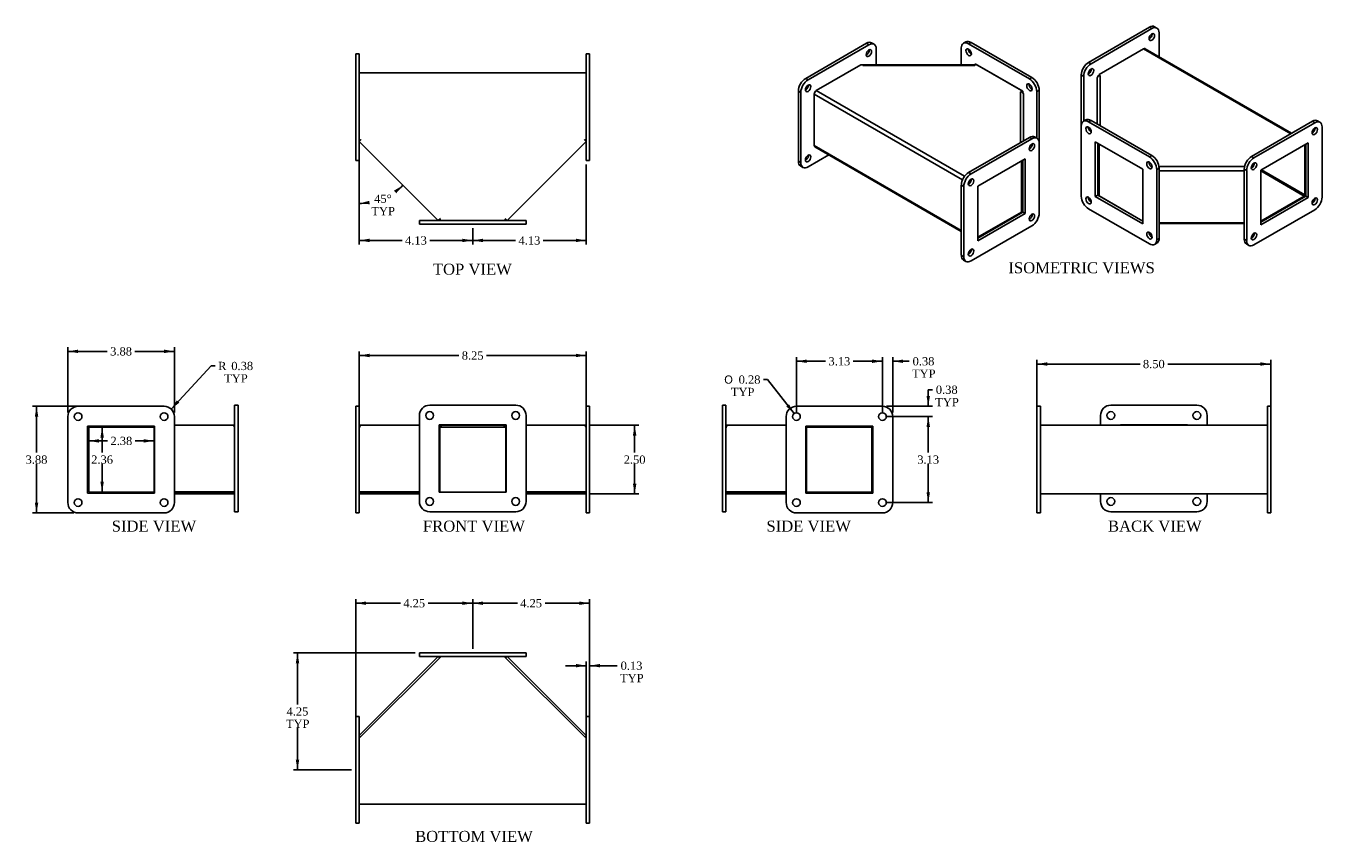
# Model space of a CAD drawing. Header units: inches. Extents: x 0.6 to 47.7, y 2 to 31.7.
import ezdxf
from ezdxf.enums import TextEntityAlignment as Align

# ---------------------------------------------------------------- set-up
doc = ezdxf.new("R2010")
doc.units = ezdxf.units.IN
doc.header["$MEASUREMENT"] = 0
for name, color, linetype in [('COM52957', 7, 'CONTINUOUS'), ('COM71024', 7, 'CONTINUOUS'), ('DEFAULT', 7, 'CONTINUOUS')]:
    doc.layers.add(name, color=color, linetype=linetype)
doc.styles.add('SEACAD_SOLID_EDGE_ANSI1_SY', font='txt')
doc.styles.add('SEACAD_TIMES_NEW_ROMAN', font='times.ttf')

# ---------------------------------------------------------------- blocks, each defined once
blk = doc.blocks.new('GDIMGGROUP')
at = {"layer": 'DEFAULT', "linetype": 'Continuous'}
for points in [[(22.761, 16.791), (22.698, 17.166), (22.636, 16.791)], [(22.761, 15.041), (22.636, 15.041), (22.698, 14.666)]]:
    blk.add_hatch(color=136, dxfattribs=at).paths.add_polyline_path(points)
at = {"layer": 'DEFAULT', "color": 136, "linetype": 'Continuous'}
for p, q in [((21.088, 17.166), (22.848, 17.166)), ((22.698, 17.166), (22.698, 16.171)), ((22.698, 15.766), (22.698, 14.666)), ((21.088, 14.666), (22.848, 14.666))]:
    blk.add_line(p, q, dxfattribs=at)
at = {"layer": 'DEFAULT', "color": 136, "linetype": 'Continuous', "style": 'SEACAD_TIMES_NEW_ROMAN'}
blk.add_text('2.50', height=0.3, dxfattribs=at).set_placement((22.3, 16.066), align=Align.TOP_LEFT)
blk = doc.blocks.new('GDIMGGROUP1')
at = {"layer": 'DEFAULT', "linetype": 'Continuous'}
for points in [[(3.408, 16.719), (3.346, 17.094), (3.283, 16.719)], [(3.408, 15.113), (3.283, 15.113), (3.346, 14.738)]]:
    blk.add_hatch(color=136, dxfattribs=at).paths.add_polyline_path(points)
at = {"layer": 'DEFAULT', "color": 136, "linetype": 'Continuous'}
for p, q in [((3.346, 17.094), (3.346, 16.171)), ((3.346, 15.766), (3.346, 14.738))]:
    blk.add_line(p, q, dxfattribs=at)
at = {"layer": 'DEFAULT', "color": 136, "linetype": 'Continuous', "style": 'SEACAD_TIMES_NEW_ROMAN'}
blk.add_text('2.36', height=0.3, dxfattribs=at).set_placement((2.948, 16.066), align=Align.TOP_LEFT)
blk = doc.blocks.new('GDIMGGROUP2')
at = {"layer": 'DEFAULT', "linetype": 'Continuous'}
for points in [[(3.232, 16.533), (3.232, 16.658), (2.857, 16.596)], [(4.859, 16.533), (5.234, 16.596), (4.859, 16.658)]]:
    blk.add_hatch(color=136, dxfattribs=at).paths.add_polyline_path(points)
at = {"layer": 'DEFAULT', "color": 136, "linetype": 'Continuous'}
for p, q in [((3.543, 16.596), (2.857, 16.596)), ((5.234, 16.596), (4.549, 16.596))]:
    blk.add_line(p, q, dxfattribs=at)
at = {"layer": 'DEFAULT', "color": 136, "linetype": 'Continuous', "style": 'SEACAD_TIMES_NEW_ROMAN'}
blk.add_text('2.38', height=0.3, dxfattribs=at).set_placement((3.648, 16.746), align=Align.TOP_LEFT)
blk = doc.blocks.new('GDIMGGROUP3')
at = {"layer": 'DEFAULT', "linetype": 'Continuous'}
for points in [[(13.063, 19.762), (12.688, 19.699), (13.063, 19.637)], [(20.563, 19.762), (20.563, 19.637), (20.938, 19.699)]]:
    blk.add_hatch(color=136, dxfattribs=at).paths.add_polyline_path(points)
at = {"layer": 'DEFAULT', "color": 136, "linetype": 'Continuous'}
for p, q in [((12.688, 17.629), (12.688, 19.849)), ((20.938, 17.629), (20.938, 19.849)), ((12.688, 19.699), (16.31, 19.699)), ((17.317, 19.699), (20.938, 19.699))]:
    blk.add_line(p, q, dxfattribs=at)
at = {"layer": 'DEFAULT', "color": 136, "linetype": 'Continuous', "style": 'SEACAD_TIMES_NEW_ROMAN'}
blk.add_text('8.25', height=0.3, dxfattribs=at).set_placement((16.415, 19.849), align=Align.TOP_LEFT)
blk = doc.blocks.new('GDIMGGROUP4')
at = {"layer": 'DEFAULT', "linetype": 'Continuous'}
for points in [[(14.033, 25.594), (14.279, 25.884), (13.952, 25.689)], [(13.057, 25.319), (12.688, 25.225), (13.067, 25.194)]]:
    blk.add_hatch(color=136, dxfattribs=at).paths.add_polyline_path(points)
at = {"layer": 'DEFAULT', "color": 136, "linetype": 'Continuous'}
blk.add_line((12.688, 26.636), (12.688, 25.075), dxfattribs=at)
for start, end in [(305.8551, 315), (270, 278.5985)]:
    blk.add_arc((12.688, 27.474), 2.249, start, end, dxfattribs=at)
at = {"layer": 'DEFAULT', "color": 136, "linetype": 'Continuous', "style": 'SEACAD_TIMES_NEW_ROMAN'}
for s, p in [('45°', (13.233, 25.546)), ('TYP', (13.13, 25.096))]:
    blk.add_text(s, height=0.3, dxfattribs=at).set_placement(p, align=Align.TOP_LEFT)
blk = doc.blocks.new('GDIMGGROUP5')
at = {"layer": 'DEFAULT', "linetype": 'Continuous'}
for points in [[(31.328, 19.552), (31.328, 19.427), (31.703, 19.49)], [(32.453, 19.552), (32.078, 19.49), (32.453, 19.427)]]:
    blk.add_hatch(color=136, dxfattribs=at).paths.add_polyline_path(points)
at = {"layer": 'DEFAULT', "color": 136, "linetype": 'Continuous'}
for p, q in [((31.703, 19.49), (30.953, 19.49)), ((31.703, 17.629), (31.703, 19.64)), ((32.078, 17.629), (32.078, 19.64)), ((32.522, 19.49), (32.078, 19.49)), ((32.522, 19.49), (32.672, 19.49))]:
    blk.add_line(p, q, dxfattribs=at)
at = {"layer": 'DEFAULT', "color": 136, "linetype": 'Continuous', "style": 'SEACAD_TIMES_NEW_ROMAN'}
for s, p in [('0.38', (32.799, 19.64)), ('TYP', (32.777, 19.19))]:
    blk.add_text(s, height=0.3, dxfattribs=at).set_placement(p, align=Align.TOP_LEFT)
blk = doc.blocks.new('GDIMGGROUP6')
at = {"layer": 'DEFAULT', "linetype": 'Continuous'}
for points in [[(28.953, 19.552), (28.578, 19.49), (28.953, 19.427)], [(31.328, 19.552), (31.328, 19.427), (31.703, 19.49)]]:
    blk.add_hatch(color=136, dxfattribs=at).paths.add_polyline_path(points)
at = {"layer": 'DEFAULT', "color": 136, "linetype": 'Continuous'}
for p, q in [((28.578, 17.629), (28.578, 19.64)), ((29.637, 19.49), (28.578, 19.49)), ((31.703, 19.49), (30.643, 19.49)), ((31.703, 17.629), (31.703, 19.64))]:
    blk.add_line(p, q, dxfattribs=at)
at = {"layer": 'DEFAULT', "color": 136, "linetype": 'Continuous', "style": 'SEACAD_TIMES_NEW_ROMAN'}
blk.add_text('3.13', height=0.3, dxfattribs=at).set_placement((29.742, 19.64), align=Align.TOP_LEFT)
blk = doc.blocks.new('GDIMGGROUP7')
at = {"layer": 'DEFAULT', "linetype": 'Continuous'}
for points in [[(33.431, 18.229), (33.306, 18.229), (33.368, 17.854)], [(33.431, 17.104), (33.368, 17.479), (33.306, 17.104)]]:
    blk.add_hatch(color=136, dxfattribs=at).paths.add_polyline_path(points)
at = {"layer": 'DEFAULT', "color": 136, "linetype": 'Continuous'}
for p, q in [((33.368, 18.455), (33.518, 18.455)), ((33.368, 18.455), (33.368, 17.854)), ((31.853, 17.854), (33.518, 17.854)), ((31.853, 17.479), (33.518, 17.479)), ((33.368, 17.479), (33.368, 16.729))]:
    blk.add_line(p, q, dxfattribs=at)
at = {"layer": 'DEFAULT', "color": 136, "linetype": 'Continuous', "style": 'SEACAD_TIMES_NEW_ROMAN'}
for s, p in [('0.38', (33.644, 18.605)), ('TYP', (33.623, 18.155))]:
    blk.add_text(s, height=0.3, dxfattribs=at).set_placement(p, align=Align.TOP_LEFT)
blk = doc.blocks.new('GDIMGGROUP8')
at = {"layer": 'DEFAULT', "linetype": 'Continuous'}
for points in [[(33.431, 17.104), (33.368, 17.479), (33.306, 17.104)], [(33.431, 14.729), (33.306, 14.729), (33.368, 14.354)]]:
    blk.add_hatch(color=136, dxfattribs=at).paths.add_polyline_path(points)
at = {"layer": 'DEFAULT', "color": 136, "linetype": 'Continuous'}
for p, q in [((31.853, 17.479), (33.518, 17.479)), ((33.368, 17.479), (33.368, 16.171)), ((33.368, 15.766), (33.368, 14.354)), ((31.853, 14.354), (33.518, 14.354))]:
    blk.add_line(p, q, dxfattribs=at)
at = {"layer": 'DEFAULT', "color": 136, "linetype": 'Continuous', "style": 'SEACAD_TIMES_NEW_ROMAN'}
blk.add_text('3.13', height=0.3, dxfattribs=at).set_placement((32.97, 16.066), align=Align.TOP_LEFT)
blk = doc.blocks.new('GDIMGGROUP9')
at = {"layer": 'DEFAULT', "linetype": 'Continuous'}
blk.add_hatch(color=136, dxfattribs=at).paths.add_polyline_path([(28.211, 17.847), (28.491, 17.589), (28.31, 17.924)])
at = {"layer": 'DEFAULT', "color": 136, "linetype": 'Continuous'}
for p, q in [((27.529, 18.824), (27.379, 18.824)), ((28.491, 17.589), (27.529, 18.824))]:
    blk.add_line(p, q, dxfattribs=at)
for s, style, p in [('O', 'SEACAD_SOLID_EDGE_ANSI1_SY', (25.955, 18.974)), ('0.28', 'SEACAD_TIMES_NEW_ROMAN', (26.477, 18.974)), ('TYP', 'SEACAD_TIMES_NEW_ROMAN', (26.195, 18.524))]:
    blk.add_text(s, height=0.3, dxfattribs=dict(at, style=style)).set_placement(p, align=Align.TOP_LEFT)
blk = doc.blocks.new('GDIMGGROUP10')
at = {"layer": 'DEFAULT', "linetype": 'Continuous'}
for points in [[(37.692, 19.451), (37.317, 19.389), (37.692, 19.326)], [(45.442, 19.451), (45.442, 19.326), (45.817, 19.389)]]:
    blk.add_hatch(color=136, dxfattribs=at).paths.add_polyline_path(points)
at = {"layer": 'DEFAULT', "color": 136, "linetype": 'Continuous'}
for p, q in [((37.317, 17.629), (37.317, 19.539)), ((37.317, 19.389), (41.064, 19.389)), ((42.07, 19.389), (45.817, 19.389)), ((45.817, 17.629), (45.817, 19.539))]:
    blk.add_line(p, q, dxfattribs=at)
at = {"layer": 'DEFAULT', "color": 136, "linetype": 'Continuous', "style": 'SEACAD_TIMES_NEW_ROMAN'}
blk.add_text('8.50', height=0.3, dxfattribs=at).set_placement((41.169, 19.539), align=Align.TOP_LEFT)
blk = doc.blocks.new('GDIMGGROUP11')
at = {"layer": 'DEFAULT', "linetype": 'Continuous'}
for points in [[(20.563, 8.49), (20.563, 8.365), (20.938, 8.427)], [(21.438, 8.49), (21.063, 8.427), (21.438, 8.365)]]:
    blk.add_hatch(color=136, dxfattribs=at).paths.add_polyline_path(points)
at = {"layer": 'DEFAULT', "color": 136, "linetype": 'Continuous'}
for p, q in [((20.938, 6.541), (20.938, 8.577)), ((21.063, 6.541), (21.063, 8.577)), ((20.188, 8.427), (20.938, 8.427)), ((21.063, 8.427), (21.912, 8.427)), ((21.912, 8.427), (22.062, 8.427))]:
    blk.add_line(p, q, dxfattribs=at)
at = {"layer": 'DEFAULT', "color": 136, "linetype": 'Continuous', "style": 'SEACAD_TIMES_NEW_ROMAN'}
for s, p in [('0.13', (22.188, 8.577)), ('TYP', (22.167, 8.127))]:
    blk.add_text(s, height=0.3, dxfattribs=at).set_placement(p, align=Align.TOP_LEFT)
blk = doc.blocks.new('GDIMGGROUP12')
at = {"layer": 'DEFAULT', "linetype": 'Continuous'}
for points in [[(0.9, 17.479), (1.025, 17.479), (0.962, 17.854)], [(0.9, 14.354), (0.962, 13.979), (1.025, 14.354)]]:
    blk.add_hatch(color=136, dxfattribs=at).paths.add_polyline_path(points)
at = {"layer": 'DEFAULT', "color": 136, "linetype": 'Continuous'}
for p, q in [((3.886, 17.854), (0.812, 17.854)), ((0.962, 17.854), (0.962, 16.171)), ((0.962, 15.766), (0.962, 13.979)), ((2.323, 13.979), (0.812, 13.979))]:
    blk.add_line(p, q, dxfattribs=at)
at = {"layer": 'DEFAULT', "color": 136, "linetype": 'Continuous', "style": 'SEACAD_TIMES_NEW_ROMAN'}
blk.add_text('3.88', height=0.3, dxfattribs=at).set_placement((0.564, 16.066), align=Align.TOP_LEFT)
blk = doc.blocks.new('GDIMGGROUP13')
at = {"layer": 'DEFAULT', "linetype": 'Continuous'}
for points in [[(2.473, 19.912), (2.098, 19.849), (2.473, 19.787)], [(5.598, 19.912), (5.598, 19.787), (5.973, 19.849)]]:
    blk.add_hatch(color=136, dxfattribs=at).paths.add_polyline_path(points)
at = {"layer": 'DEFAULT', "color": 136, "linetype": 'Continuous'}
for p, q in [((2.098, 17.629), (2.098, 19.999)), ((2.098, 19.849), (3.533, 19.849)), ((4.539, 19.849), (5.973, 19.849)), ((5.973, 17.629), (5.973, 19.999))]:
    blk.add_line(p, q, dxfattribs=at)
at = {"layer": 'DEFAULT', "color": 136, "linetype": 'Continuous', "style": 'SEACAD_TIMES_NEW_ROMAN'}
blk.add_text('3.88', height=0.3, dxfattribs=at).set_placement((3.638, 19.999), align=Align.TOP_LEFT)
blk = doc.blocks.new('GDIMGGROUP14')
at = {"layer": 'DEFAULT', "linetype": 'Continuous'}
for points in [[(12.938, 10.76), (12.563, 10.697), (12.938, 10.635)], [(16.438, 10.76), (16.438, 10.635), (16.813, 10.697)]]:
    blk.add_hatch(color=136, dxfattribs=at).paths.add_polyline_path(points)
at = {"layer": 'DEFAULT', "color": 136, "linetype": 'Continuous'}
for p, q in [((12.563, 6.354), (12.563, 10.847)), ((16.813, 9.041), (16.813, 10.847)), ((12.563, 10.697), (14.185, 10.697)), ((15.192, 10.697), (16.813, 10.697))]:
    blk.add_line(p, q, dxfattribs=at)
at = {"layer": 'DEFAULT', "color": 136, "linetype": 'Continuous', "style": 'SEACAD_TIMES_NEW_ROMAN'}
blk.add_text('4.25', height=0.3, dxfattribs=at).set_placement((14.29, 10.847), align=Align.TOP_LEFT)
blk = doc.blocks.new('GDIMGGROUP15')
at = {"layer": 'DEFAULT', "linetype": 'Continuous'}
for points in [[(17.188, 10.76), (16.813, 10.697), (17.188, 10.635)], [(20.688, 10.76), (20.688, 10.635), (21.063, 10.697)]]:
    blk.add_hatch(color=136, dxfattribs=at).paths.add_polyline_path(points)
at = {"layer": 'DEFAULT', "color": 136, "linetype": 'Continuous'}
for p, q in [((16.813, 9.041), (16.813, 10.847)), ((21.063, 6.729), (21.063, 10.847)), ((16.813, 10.697), (18.435, 10.697)), ((19.442, 10.697), (21.063, 10.697))]:
    blk.add_line(p, q, dxfattribs=at)
at = {"layer": 'DEFAULT', "color": 136, "linetype": 'Continuous', "style": 'SEACAD_TIMES_NEW_ROMAN'}
blk.add_text('4.25', height=0.3, dxfattribs=at).set_placement((18.54, 10.847), align=Align.TOP_LEFT)
blk = doc.blocks.new('GDIMGGROUP16')
at = {"layer": 'DEFAULT', "linetype": 'Continuous'}
for points in [[(10.383, 8.516), (10.508, 8.516), (10.446, 8.891)], [(10.383, 5.016), (10.446, 4.641), (10.508, 5.016)]]:
    blk.add_hatch(color=136, dxfattribs=at).paths.add_polyline_path(points)
at = {"layer": 'DEFAULT', "color": 136, "linetype": 'Continuous'}
for p, q in [((14.726, 8.891), (10.296, 8.891)), ((10.446, 8.891), (10.446, 7.021)), ((10.446, 6.166), (10.446, 4.641)), ((12.413, 4.641), (10.296, 4.641))]:
    blk.add_line(p, q, dxfattribs=at)
at = {"layer": 'DEFAULT', "color": 136, "linetype": 'Continuous', "style": 'SEACAD_TIMES_NEW_ROMAN'}
for s, p in [('4.25', (10.048, 6.916)), ('TYP', (10.026, 6.466))]:
    blk.add_text(s, height=0.3, dxfattribs=at).set_placement(p, align=Align.TOP_LEFT)
blk = doc.blocks.new('GDIMGGROUP17')
at = {"layer": 'DEFAULT', "linetype": 'Continuous'}
for points in [[(13.063, 23.818), (13.063, 23.943), (12.688, 23.881)], [(16.438, 23.818), (16.813, 23.881), (16.438, 23.943)]]:
    blk.add_hatch(color=136, dxfattribs=at).paths.add_polyline_path(points)
at = {"layer": 'DEFAULT', "color": 136, "linetype": 'Continuous'}
for p, q in [((12.688, 27.011), (12.688, 23.731)), ((16.813, 24.324), (16.813, 23.731)), ((12.688, 23.881), (14.248, 23.881)), ((15.254, 23.881), (16.813, 23.881))]:
    blk.add_line(p, q, dxfattribs=at)
at = {"layer": 'DEFAULT', "color": 136, "linetype": 'Continuous', "style": 'SEACAD_TIMES_NEW_ROMAN'}
blk.add_text('4.13', height=0.3, dxfattribs=at).set_placement((14.353, 24.031), align=Align.TOP_LEFT)
blk = doc.blocks.new('GDIMGGROUP18')
at = {"layer": 'DEFAULT', "linetype": 'Continuous'}
for points in [[(17.188, 23.818), (17.188, 23.943), (16.813, 23.881)], [(20.563, 23.818), (20.938, 23.881), (20.563, 23.943)]]:
    blk.add_hatch(color=136, dxfattribs=at).paths.add_polyline_path(points)
at = {"layer": 'DEFAULT', "color": 136, "linetype": 'Continuous'}
for p, q in [((20.938, 26.636), (20.938, 23.731)), ((16.813, 24.324), (16.813, 23.731)), ((16.813, 23.881), (18.373, 23.881)), ((19.379, 23.881), (20.938, 23.881))]:
    blk.add_line(p, q, dxfattribs=at)
at = {"layer": 'DEFAULT', "color": 136, "linetype": 'Continuous', "style": 'SEACAD_TIMES_NEW_ROMAN'}
blk.add_text('4.13', height=0.3, dxfattribs=at).set_placement((18.478, 24.031), align=Align.TOP_LEFT)
blk = doc.blocks.new('GDIMGGROUP19')
at = {"layer": 'DEFAULT', "linetype": 'Continuous'}
blk.add_hatch(color=136, dxfattribs=at).paths.add_polyline_path([(6.063, 18.071), (5.854, 17.754), (6.154, 17.986)])
at = {"layer": 'DEFAULT', "color": 136, "linetype": 'Continuous'}
for p, q in [((5.854, 17.754), (7.307, 19.319)), ((7.307, 19.319), (7.457, 19.319))]:
    blk.add_line(p, q, dxfattribs=at)
at = {"layer": 'DEFAULT', "color": 136, "linetype": 'Continuous', "style": 'SEACAD_TIMES_NEW_ROMAN'}
for s, p in [('R', (7.562, 19.469)), ('0.38', (8.04, 19.469)), ('TYP', (7.78, 19.019))]:
    blk.add_text(s, height=0.3, dxfattribs=at).set_placement(p, align=Align.TOP_LEFT)

msp = doc.modelspace()

# ---------------------------------------------------------------- linework, layer by layer
at = {"layer": 'COM52957', "color": 7, "linetype": 'Continuous'}
for p, q in [((39.577, 29.909), (41.196, 30.844)), ((46.543, 27.757), (41.196, 30.844)), ((46.575, 27.775), (41.25, 30.849)), ((30.918, 30.263), (29.299, 29.328)), ((30.99, 30.263), (30.918, 30.263)), ((30.99, 30.242), (30.99, 30.263)), ((30.99, 30.262), (30.99, 30.242)), ((35.056, 30.262), (30.99, 30.262)), ((30.99, 30.242), (30.99, 30.242)), ((35.056, 30.242), (30.99, 30.242)), ((35.128, 30.263), (35.056, 30.263)), ((35.056, 30.242), (35.056, 30.263)), ((35.056, 30.242), (35.056, 30.262)), ((35.056, 30.242), (35.056, 30.242)), ((35.128, 30.263), (36.752, 29.325)), ((20.938, 29.974), (12.688, 29.974)), ((39.505, 28.114), (39.505, 29.779)), ((39.577, 29.909), (39.577, 29.868)), ((39.577, 29.862), (39.577, 29.868)), ((39.613, 29.868), (39.577, 29.868)), ((39.613, 29.867), (39.613, 29.868)), ((39.613, 29.867), (39.613, 28.052)), ((29.299, 29.328), (34.69, 26.215)), ((36.716, 29.284), (36.716, 29.284)), ((36.716, 29.284), (36.752, 29.284)), ((36.716, 27.436), (36.716, 29.284)), ((36.752, 29.284), (36.752, 29.325)), ((36.752, 29.279), (36.752, 29.284)), ((29.223, 29.196), (29.223, 27.331)), ((29.223, 29.196), (34.614, 26.083)), ((36.824, 29.196), (36.824, 27.498)), ((12.688, 27.576), (12.739, 27.525)), ((12.688, 27.474), (12.765, 27.551)), ((15.563, 24.599), (12.688, 27.474)), ((12.765, 27.551), (12.739, 27.525)), ((12.765, 27.551), (12.765, 27.551)), ((20.938, 27.474), (18.063, 24.599)), ((20.862, 27.551), (20.862, 27.551)), ((20.862, 27.551), (20.888, 27.525)), ((20.862, 27.551), (20.938, 27.474)), ((20.888, 27.525), (20.938, 27.576)), ((29.223, 27.331), (34.57, 24.243)), ((39.577, 25.538), (39.577, 27.384)), ((47.055, 27.363), (47.055, 25.538)), ((29.245, 27.281), (34.57, 24.207)), ((36.752, 26.767), (36.752, 24.955)), ((41.47, 26.562), (41.504, 26.562)), ((41.755, 26.562), (44.862, 26.562)), ((44.852, 26.411), (41.759, 26.411)), ((45.112, 26.562), (45.171, 26.562)), ((47.03, 25.494), (45.449, 26.406)), ((47.055, 25.538), (45.474, 26.45)), ((34.827, 25.96), (34.856, 25.943)), ((34.903, 26.092), (34.933, 26.075)), ((39.527, 25.538), (39.577, 25.538)), ((39.577, 25.496), (39.577, 25.538)), ((41.162, 24.581), (39.577, 25.496)), ((47.03, 25.494), (45.449, 24.581)), ((15.64, 24.676), (15.563, 24.599)), ((15.64, 24.676), (15.614, 24.65)), ((15.614, 24.65), (15.665, 24.599)), ((15.64, 24.676), (15.64, 24.676)), ((17.962, 24.599), (18.012, 24.65)), ((17.987, 24.676), (18.012, 24.65)), ((17.987, 24.676), (17.987, 24.676)), ((18.063, 24.599), (17.987, 24.676)), ((35.167, 23.997), (36.752, 24.912)), ((36.752, 24.955), (36.752, 24.912)), ((36.802, 24.955), (36.752, 24.955)), ((36.752, 24.88), (36.752, 24.912)), ((41.759, 24.518), (44.852, 24.518)), ((44.852, 24.5), (41.759, 24.5)), ((2.857, 17.058), (2.857, 14.774)), ((5.184, 17.094), (2.893, 17.094)), ((5.184, 17.094), (5.184, 17.135)), ((5.184, 17.094), (5.234, 17.094)), ((5.234, 17.094), (5.234, 17.135)), ((5.234, 17.058), (5.234, 14.739)), ((5.973, 17.166), (8.084, 17.166)), ((8.084, 17.166), (8.084, 17.166)), ((8.084, 17.166), (8.11, 17.166)), ((8.11, 17.166), (8.16, 17.166)), ((8.11, 17.159), (8.11, 17.166)), ((8.156, 17.094), (8.16, 17.094)), ((12.688, 17.166), (12.739, 17.166)), ((12.688, 17.094), (12.693, 17.094)), ((12.739, 17.159), (12.739, 17.166)), ((12.765, 17.166), (12.739, 17.166)), ((12.765, 17.166), (12.765, 17.166)), ((12.765, 17.166), (14.876, 17.166)), ((15.595, 17.166), (15.614, 17.166)), ((15.614, 17.166), (15.665, 17.166)), ((15.614, 17.094), (15.614, 17.166)), ((15.614, 17.094), (15.665, 17.094)), ((15.614, 14.739), (15.614, 17.058)), ((15.665, 17.094), (15.665, 17.166)), ((17.962, 17.166), (15.665, 17.166)), ((17.962, 17.094), (15.665, 17.094)), ((17.962, 17.094), (17.962, 17.166)), ((17.962, 17.166), (18.012, 17.166)), ((17.962, 17.094), (18.012, 17.094)), ((18.012, 17.094), (18.012, 17.166)), ((18.012, 17.166), (18.032, 17.166)), ((18.013, 17.058), (18.013, 14.739)), ((18.751, 17.166), (20.862, 17.166)), ((20.862, 17.166), (20.862, 17.166)), ((20.862, 17.166), (20.888, 17.166)), ((20.888, 17.166), (20.938, 17.166)), ((20.888, 17.159), (20.888, 17.166)), ((20.934, 17.094), (20.938, 17.094)), ((26.016, 17.166), (26.067, 17.166)), ((26.016, 17.094), (26.02, 17.094)), ((26.067, 17.159), (26.067, 17.166)), ((26.092, 17.166), (26.067, 17.166)), ((26.092, 17.166), (26.092, 17.166)), ((26.092, 17.166), (28.203, 17.166)), ((28.942, 17.094), (28.942, 17.135)), ((28.942, 17.094), (28.992, 17.094)), ((28.942, 14.739), (28.942, 17.058)), ((28.992, 17.135), (28.992, 17.094)), ((28.992, 17.094), (31.283, 17.094)), ((31.319, 17.058), (31.319, 14.774)), ((37.442, 17.166), (45.692, 17.166)), ((2.893, 14.738), (5.184, 14.738)), ((5.254, 14.738), (5.184, 14.738)), ((5.184, 14.698), (5.184, 14.738)), ((5.254, 14.739), (5.234, 14.739)), ((5.973, 14.739), (8.16, 14.739)), ((8.16, 14.738), (5.973, 14.738)), ((8.16, 14.666), (5.973, 14.666)), ((12.688, 14.739), (14.876, 14.739)), ((14.876, 14.738), (12.688, 14.738)), ((14.876, 14.666), (12.688, 14.666)), ((15.595, 14.739), (15.614, 14.739)), ((18.032, 14.739), (18.013, 14.739)), ((18.751, 14.739), (20.938, 14.739)), ((20.938, 14.738), (18.751, 14.738)), ((20.938, 14.666), (18.751, 14.666)), ((26.016, 14.739), (28.203, 14.739)), ((28.203, 14.738), (26.016, 14.738)), ((28.203, 14.666), (26.016, 14.666)), ((28.922, 14.739), (28.942, 14.739)), ((28.992, 14.738), (28.922, 14.738)), ((31.283, 14.738), (28.992, 14.738)), ((28.992, 14.738), (28.992, 14.698)), ((37.442, 14.666), (45.692, 14.666)), ((15.665, 8.766), (12.688, 5.789)), ((12.688, 5.891), (15.563, 8.766)), ((15.563, 8.766), (15.614, 8.715)), ((20.938, 5.789), (17.962, 8.766)), ((18.063, 8.766), (18.013, 8.715)), ((18.063, 8.766), (20.938, 5.891)), ((12.688, 5.891), (12.739, 5.84)), ((20.938, 5.891), (20.888, 5.84)), ((20.938, 3.391), (12.688, 3.391))]:
    msp.add_line(p, q, dxfattribs=at)
for centre, start, end in [((2.893, 17.058), 90, 180), ((31.283, 17.058), 0, 90), ((2.893, 14.774), 180, 270), ((31.283, 14.774), 270, 0)]:
    msp.add_arc(centre, 0.036, start, end, dxfattribs=at)
for centre, major_axis, ratio, start_param, end_param in [((41.196, 30.756), (-0.054, -0.0935), 0.57735, 3.141593, 3.926991), ((39.613, 29.779), (-0.108, 0), 0.816497, 4.712389, 6.283185), ((29.299, 29.24), (0.054, 0.0935), 0.57735, 0.785398, 2.356194), ((36.716, 29.196), (-0.108, 0), 0.816497, 3.141593, 4.712389), ((29.299, 27.375), (0.054, 0.0935), 0.57735, 2.356194, 3.141593), ((47.03, 25.523), (0.018, 0.0312), 0.57735, 3.926991, 5.497787), ((5.209, 17.058), (0, -0.036), 0.707107, 1.570796, 3.141593), ((8.084, 17.058), (0, 0.108), 0.707107, 4.712389, 6.283185), ((12.765, 17.058), (0, -0.108), 0.707107, 3.141593, 4.712389), ((15.64, 17.058), (0, 0.108), 0.707107, 0.339064, 0.627992), ((15.64, 17.058), (0, 0.036), 0.707107, 0, 1.570796), ((17.987, 17.058), (0, -0.036), 0.707107, 1.570796, 3.141593), ((17.987, 17.058), (0, -0.108), 0.707107, 2.513601, 2.802529), ((20.862, 17.058), (0, 0.108), 0.707107, 4.712389, 6.283185), ((26.092, 17.058), (0, -0.108), 0.707107, 3.141593, 4.712389), ((28.967, 17.058), (0, 0.036), 0.707107, 0, 1.570796)]:
    msp.add_ellipse(centre, major_axis=major_axis, ratio=ratio, start_param=start_param, end_param=end_param, dxfattribs=at)
at = {"layer": 'COM71024', "color": 7, "linetype": 'Continuous'}
for p, q in [((41.405, 31.628), (39.195, 30.352)), ((41.493, 31.577), (39.283, 30.301)), ((41.493, 31.577), (41.405, 31.628)), ((41.681, 31.596), (41.592, 31.647)), ((34.736, 31.096), (34.648, 31.045)), ((41.758, 30.556), (41.758, 31.424)), ((12.563, 30.661), (12.688, 30.661)), ((12.563, 30.286), (12.563, 30.661)), ((12.688, 30.661), (12.688, 30.286)), ((20.938, 30.661), (21.063, 30.661)), ((20.938, 30.286), (20.938, 30.661)), ((21.063, 30.661), (21.063, 30.286)), ((31.123, 31.045), (28.914, 29.769)), ((31.212, 30.994), (29.002, 29.718)), ((31.212, 30.994), (31.123, 31.045)), ((31.399, 31.012), (31.311, 31.063)), ((31.477, 30.262), (31.477, 30.841)), ((34.57, 30.873), (34.57, 30.262)), ((34.924, 31.077), (34.835, 31.026)), ((37.045, 29.751), (34.835, 31.026)), ((37.133, 29.802), (34.924, 31.077)), ((41.25, 30.85), (41.25, 30.85)), ((41.25, 30.85), (41.25, 30.85)), ((12.563, 30.286), (12.563, 27.161)), ((12.688, 30.286), (12.688, 27.161)), ((20.938, 27.161), (20.938, 30.286)), ((21.063, 27.161), (21.063, 30.286)), ((30.968, 30.266), (30.962, 30.263)), ((30.968, 30.263), (30.968, 30.266)), ((36.802, 29.304), (35.079, 30.299)), ((35.079, 30.299), (35.079, 30.263)), ((35.167, 30.248), (35.167, 30.24)), ((39.195, 30.352), (39.283, 30.301)), ((28.914, 29.769), (29.002, 29.718)), ((37.045, 29.751), (37.133, 29.802)), ((38.93, 29.893), (38.93, 27.342)), ((39.018, 29.842), (38.93, 29.893)), ((39.018, 29.842), (39.018, 28.216)), ((39.577, 29.884), (39.527, 29.855)), ((39.527, 29.855), (39.527, 29.833)), ((28.648, 29.31), (28.648, 26.758)), ((28.737, 29.259), (28.648, 29.31)), ((28.737, 29.259), (28.737, 26.707)), ((29.245, 29.272), (29.245, 29.271)), ((29.245, 29.271), (29.245, 29.271)), ((36.802, 29.249), (36.802, 29.304)), ((37.399, 29.342), (37.31, 29.291)), ((37.31, 27.6), (37.31, 29.291)), ((37.399, 27.437), (37.399, 29.342)), ((38.93, 25.486), (38.93, 28.038)), ((39.096, 28.261), (39.008, 28.21)), ((39.284, 28.242), (39.195, 28.191)), ((39.195, 28.191), (41.405, 26.915)), ((39.284, 28.242), (41.494, 26.966)), ((45.117, 26.933), (47.327, 28.209)), ((45.205, 26.882), (47.415, 28.158)), ((47.415, 28.158), (47.327, 28.209)), ((47.603, 28.177), (47.514, 28.228)), ((47.68, 28.005), (47.68, 25.454)), ((34.836, 26.35), (37.045, 27.626)), ((34.924, 26.299), (37.134, 27.575)), ((37.134, 27.575), (37.045, 27.626)), ((37.321, 27.593), (37.233, 27.644)), ((37.399, 27.422), (37.399, 24.87)), ((38.93, 27.342), (38.93, 27.341)), ((39.439, 25.474), (39.439, 27.464)), ((39.439, 27.464), (41.162, 26.469)), ((39.527, 25.525), (39.527, 27.412)), ((45.449, 26.436), (47.172, 27.431)), ((47.084, 27.38), (47.084, 25.492)), ((47.172, 27.431), (47.172, 25.441)), ((12.563, 26.786), (12.563, 27.161)), ((12.688, 27.161), (12.688, 26.786)), ((20.938, 26.786), (20.938, 27.161)), ((21.063, 27.161), (21.063, 26.786)), ((29.002, 26.554), (29.753, 26.988)), ((41.405, 26.915), (41.494, 26.966)), ((45.117, 26.933), (45.205, 26.882)), ((12.688, 26.786), (12.563, 26.786)), ((21.063, 26.786), (20.938, 26.786)), ((28.648, 26.758), (28.737, 26.707)), ((28.726, 26.587), (28.815, 26.536)), ((35.167, 25.852), (36.89, 26.847)), ((36.802, 26.796), (36.802, 24.908)), ((36.89, 26.847), (36.89, 24.857)), ((41.162, 26.469), (41.162, 24.479)), ((41.759, 26.507), (41.67, 26.456)), ((41.67, 26.456), (41.67, 23.904)), ((41.759, 26.507), (41.759, 23.955)), ((44.852, 23.923), (44.852, 26.474)), ((44.94, 26.423), (44.852, 26.474)), ((44.94, 23.872), (44.94, 26.423)), ((45.449, 24.446), (45.449, 26.436)), ((34.836, 26.35), (34.924, 26.299)), ((34.57, 23.339), (34.57, 25.891)), ((34.659, 25.84), (34.57, 25.891)), ((34.659, 23.288), (34.659, 25.84)), ((35.167, 23.863), (35.167, 25.852)), ((39.439, 25.474), (39.527, 25.525)), ((41.162, 24.479), (39.439, 25.474)), ((41.162, 24.581), (39.527, 25.525)), ((47.084, 25.492), (45.449, 24.548)), ((47.172, 25.441), (45.449, 24.446)), ((47.172, 25.441), (47.084, 25.492)), ((41.405, 23.751), (39.195, 25.027)), ((47.415, 24.994), (45.205, 23.718)), ((14.876, 24.599), (15.251, 24.599)), ((14.876, 24.474), (14.876, 24.599)), ((15.251, 24.599), (18.376, 24.599)), ((18.376, 24.599), (18.751, 24.599)), ((18.751, 24.599), (18.751, 24.474)), ((36.802, 24.908), (35.167, 23.965)), ((36.89, 24.857), (35.167, 23.863)), ((36.89, 24.857), (36.802, 24.908)), ((15.251, 24.474), (14.876, 24.474)), ((15.251, 24.474), (18.376, 24.474)), ((18.751, 24.474), (18.376, 24.474)), ((37.134, 24.411), (34.924, 23.135)), ((41.593, 23.733), (41.681, 23.784)), ((41.67, 23.904), (41.759, 23.955)), ((44.852, 23.923), (44.94, 23.872)), ((44.93, 23.751), (45.018, 23.7)), ((34.57, 23.339), (34.659, 23.288)), ((34.648, 23.168), (34.737, 23.116)), ((2.098, 14.354), (2.098, 17.479)), ((2.473, 17.854), (5.598, 17.854)), ((5.973, 17.479), (5.973, 14.354)), ((8.16, 17.519), (8.16, 17.894)), ((8.16, 17.894), (8.285, 17.894)), ((8.16, 14.394), (8.16, 17.519)), ((8.285, 17.894), (8.285, 17.519)), ((8.285, 14.394), (8.285, 17.519)), ((12.563, 17.854), (12.688, 17.854)), ((12.563, 17.479), (12.563, 17.854)), ((12.563, 17.479), (12.563, 14.354)), ((12.688, 17.854), (12.688, 17.479)), ((12.688, 17.479), (12.688, 14.354)), ((14.876, 14.394), (14.876, 17.519)), ((15.251, 17.894), (18.376, 17.894)), ((18.751, 17.519), (18.751, 14.394)), ((20.938, 17.479), (20.938, 17.854)), ((20.938, 17.854), (21.063, 17.854)), ((20.938, 14.354), (20.938, 17.479)), ((21.063, 17.854), (21.063, 17.479)), ((21.063, 14.354), (21.063, 17.479)), ((25.891, 17.519), (25.891, 17.894)), ((25.891, 17.894), (26.016, 17.894)), ((25.891, 17.519), (25.891, 14.394)), ((26.016, 17.894), (26.016, 17.519)), ((26.016, 17.519), (26.016, 14.394)), ((28.203, 14.354), (28.203, 17.479)), ((28.578, 17.854), (31.703, 17.854)), ((32.078, 17.479), (32.078, 14.354)), ((37.317, 17.479), (37.317, 17.854)), ((37.317, 17.854), (37.442, 17.854)), ((37.317, 17.479), (37.317, 14.354)), ((37.442, 17.854), (37.442, 17.479)), ((37.442, 17.479), (37.442, 14.354)), ((39.63, 17.519), (39.63, 17.166)), ((43.13, 17.894), (40.005, 17.894)), ((43.505, 17.166), (43.505, 17.519)), ((45.692, 17.479), (45.692, 17.854)), ((45.692, 17.854), (45.817, 17.854)), ((45.692, 14.354), (45.692, 17.479)), ((45.817, 17.854), (45.817, 17.479)), ((45.817, 14.354), (45.817, 17.479)), ((2.817, 14.698), (2.817, 17.135)), ((2.817, 17.135), (5.254, 17.135)), ((5.254, 17.135), (5.254, 14.698)), ((15.595, 14.738), (15.595, 17.175)), ((15.595, 17.175), (18.032, 17.175)), ((18.032, 17.175), (18.032, 14.738)), ((28.922, 14.698), (28.922, 17.135)), ((28.922, 17.135), (31.359, 17.135)), ((31.359, 17.135), (31.359, 14.698)), ((42.786, 17.175), (40.349, 17.175)), ((40.349, 17.175), (40.349, 17.166)), ((42.786, 17.166), (42.786, 17.175)), ((5.254, 14.698), (2.817, 14.698)), ((18.032, 14.738), (15.595, 14.738)), ((31.359, 14.698), (28.922, 14.698)), ((39.63, 14.666), (39.63, 14.394)), ((43.505, 14.394), (43.505, 14.666)), ((8.16, 14.019), (8.16, 14.394)), ((8.285, 14.394), (8.285, 14.019)), ((12.563, 13.979), (12.563, 14.354)), ((12.688, 14.354), (12.688, 13.979)), ((20.938, 13.979), (20.938, 14.354)), ((21.063, 14.354), (21.063, 13.979)), ((25.891, 14.019), (25.891, 14.394)), ((26.016, 14.394), (26.016, 14.019)), ((37.317, 13.979), (37.317, 14.354)), ((37.442, 14.354), (37.442, 13.979)), ((45.692, 13.979), (45.692, 14.354)), ((45.817, 14.354), (45.817, 13.979)), ((5.598, 13.979), (2.473, 13.979)), ((8.285, 14.019), (8.16, 14.019)), ((12.688, 13.979), (12.563, 13.979)), ((18.376, 14.019), (15.251, 14.019)), ((21.063, 13.979), (20.938, 13.979)), ((26.016, 14.019), (25.891, 14.019)), ((31.703, 13.979), (28.578, 13.979)), ((37.442, 13.979), (37.317, 13.979)), ((40.005, 14.019), (43.13, 14.019)), ((45.817, 13.979), (45.692, 13.979)), ((14.876, 8.766), (14.876, 8.891)), ((14.876, 8.891), (15.251, 8.891)), ((15.251, 8.766), (14.876, 8.766)), ((18.376, 8.891), (15.251, 8.891)), ((18.376, 8.766), (15.251, 8.766)), ((18.376, 8.891), (18.751, 8.891)), ((18.751, 8.766), (18.376, 8.766)), ((18.751, 8.891), (18.751, 8.766)), ((12.563, 6.204), (12.563, 6.579)), ((12.563, 6.579), (12.688, 6.579)), ((12.563, 6.204), (12.563, 3.079)), ((12.688, 6.579), (12.688, 6.204)), ((12.688, 6.204), (12.688, 3.079)), ((20.938, 6.204), (20.938, 6.579)), ((20.938, 6.579), (21.063, 6.579)), ((20.938, 3.079), (20.938, 6.204)), ((21.063, 6.579), (21.063, 6.204)), ((21.063, 3.079), (21.063, 6.204)), ((12.563, 2.704), (12.563, 3.079)), ((12.688, 3.079), (12.688, 2.704)), ((20.938, 2.704), (20.938, 3.079)), ((21.063, 3.079), (21.063, 2.704)), ((12.688, 2.704), (12.563, 2.704)), ((21.063, 2.704), (20.938, 2.704))]:
    msp.add_line(p, q, dxfattribs=at)
for centre in [(2.473, 17.479), (5.598, 17.479), (15.251, 17.519), (18.376, 17.519), (28.578, 17.479), (31.703, 17.479), (40.005, 17.519), (43.13, 17.519), (2.473, 14.354), (5.598, 14.354), (15.251, 14.394), (18.376, 14.394), (28.578, 14.354), (31.703, 14.354), (40.005, 14.394), (43.13, 14.394)]:
    msp.add_circle(centre, 0.141, dxfattribs=at)
for centre, start, end in [((2.473, 17.479), 90, 180), ((5.598, 17.479), 0, 90), ((15.251, 17.519), 90, 180), ((18.376, 17.519), 0, 90), ((28.578, 17.479), 90, 180), ((31.703, 17.479), 0, 90), ((40.005, 17.519), 90, 180), ((43.13, 17.519), 0, 90), ((2.473, 14.354), 180, 270), ((5.598, 14.354), 270, 0), ((15.251, 14.394), 180, 270), ((18.376, 14.394), 270, 0), ((28.578, 14.354), 180, 270), ((31.703, 14.354), 270, 0), ((40.005, 14.394), 180, 270), ((43.13, 14.394), 270, 0)]:
    msp.add_arc(centre, 0.375, start, end, dxfattribs=at)
for centre, major_axis, start_param, end_param in [((41.405, 31.322), (-0.187, -0.325), 3.141593, 3.926991), ((41.493, 31.271), (-0.187, -0.325), 2.356194, 3.926991), ((31.123, 30.739), (-0.187, -0.325), 3.141593, 3.926991), ((34.835, 30.72), (0.187, -0.325), 2.356194, 3.926991), ((34.924, 30.771), (0.188, -0.325), 2.356194, 3.141593), ((41.405, 31.322), (-0.07, -0.122), 0.680393, 2.4612), ((31.123, 30.739), (0.07, 0.122), 3.821986, 5.602792), ((31.212, 30.688), (-0.187, -0.325), 2.356194, 3.926991), ((34.924, 30.771), (-0.07, 0.122), 0.680393, 2.4612), ((39.195, 30.046), (-0.187, -0.325), 3.926991, 5.497787), ((39.283, 29.995), (0.188, 0.325), 0.785398, 2.356194), ((28.914, 29.463), (-0.187, -0.325), 3.926991, 5.497787), ((29.002, 29.412), (0.188, 0.325), 0.785398, 2.356194), ((37.045, 29.444), (0.188, -0.325), 0.785398, 2.356194), ((37.133, 29.495), (-0.188, 0.325), 3.926991, 5.497787), ((39.195, 30.046), (-0.07, -0.122), 0.680393, 2.4612), ((28.914, 29.463), (0.07, 0.122), 3.821986, 5.602792), ((37.133, 29.495), (-0.07, 0.122), 0.680393, 2.4612), ((39.195, 27.885), (0.188, -0.325), 2.356194, 3.926991), ((39.284, 27.936), (0.188, -0.325), 2.356194, 3.141593), ((39.284, 27.936), (-0.07, 0.122), 0.680393, 2.4612), ((47.327, 27.903), (0.07, 0.122), 3.821986, 5.602792), ((47.327, 27.903), (-0.188, -0.325), 3.141593, 3.926991), ((47.415, 27.852), (-0.187, -0.325), 2.356194, 3.926991), ((37.045, 27.32), (-0.07, -0.122), 0.680393, 2.4612), ((37.045, 27.32), (-0.188, -0.325), 3.141593, 3.926991), ((37.134, 27.269), (-0.187, -0.325), 2.356194, 3.926991), ((39.195, 27.495), (0.187, 0.325), -3.926991, -3.875345), ((28.914, 26.911), (0.07, 0.122), 3.821986, 5.602792), ((41.405, 26.609), (0.187, -0.325), 0.785398, 2.356194), ((41.494, 26.66), (-0.187, 0.325), 3.926991, 5.497787), ((45.117, 26.627), (-0.188, -0.325), 3.926991, 5.497787), ((45.205, 26.576), (0.188, 0.325), 0.785398, 2.356194), ((28.914, 26.911), (0.188, 0.325), 2.356194, 3.141593), ((29.002, 26.86), (0.187, 0.325), 2.356194, 3.926991), ((41.494, 26.66), (-0.07, 0.122), 0.680393, 2.4612), ((45.117, 26.627), (0.07, 0.122), 3.821986, 5.602792), ((34.836, 26.044), (-0.188, -0.325), 3.926991, 5.497787), ((34.924, 25.993), (0.187, 0.325), 0.785398, 2.356194), ((34.836, 26.044), (-0.07, -0.122), 0.680393, 2.4612), ((39.195, 25.333), (-0.188, 0.325), 0.785398, 2.356194), ((39.284, 25.384), (-0.07, 0.122), 0.680393, 2.4612), ((47.415, 25.3), (-0.187, -0.325), 0.785398, 2.356194), ((47.327, 25.351), (0.07, 0.122), 3.821986, 5.602792), ((37.045, 24.768), (-0.07, -0.122), 0.680393, 2.4612), ((37.134, 24.717), (-0.188, -0.325), 0.785398, 2.356194), ((41.494, 24.109), (-0.07, 0.122), 0.680393, 2.4612), ((45.117, 24.076), (0.07, 0.122), 3.821986, 5.602792), ((34.836, 23.492), (-0.07, -0.122), 0.680393, 2.4612), ((41.405, 24.058), (-0.188, 0.325), 2.356194, 3.926991), ((41.494, 24.109), (-0.188, 0.325), 3.141593, 3.926991), ((45.117, 24.076), (0.188, 0.325), 2.356194, 3.141593), ((45.205, 24.025), (0.188, 0.325), 2.356194, 3.926991), ((34.836, 23.492), (0.188, 0.325), 2.356194, 3.141593), ((34.924, 23.441), (0.187, 0.325), 2.356194, 3.926991)]:
    msp.add_ellipse(centre, major_axis=major_axis, ratio=0.57735, start_param=start_param, end_param=end_param, dxfattribs=at)
for centre, major_axis in [((41.493, 31.271), (-0.07, -0.122)), ((31.212, 30.688), (0.07, 0.122)), ((34.835, 30.72), (-0.07, 0.122)), ((39.283, 29.995), (-0.07, -0.122)), ((29.002, 29.412), (0.07, 0.122)), ((37.045, 29.444), (-0.07, 0.122)), ((39.195, 27.885), (-0.07, 0.122)), ((47.415, 27.852), (0.07, 0.122)), ((37.134, 27.269), (-0.07, -0.122)), ((29.002, 26.86), (0.07, 0.122)), ((41.405, 26.609), (-0.07, 0.122)), ((45.205, 26.576), (0.07, 0.122)), ((34.924, 25.993), (-0.07, -0.122)), ((39.195, 25.333), (-0.07, 0.122)), ((47.415, 25.3), (0.07, 0.122)), ((37.134, 24.717), (-0.07, -0.122)), ((41.405, 24.058), (-0.07, 0.122)), ((45.205, 24.025), (0.07, 0.122)), ((34.924, 23.441), (-0.07, -0.122))]:
    msp.add_ellipse(centre, major_axis=major_axis, ratio=0.57735, dxfattribs=at)

# ---------------------------------------------------------------- block references
at = {"layer": 'DEFAULT'}
for name in ['GDIMGGROUP17', 'GDIMGGROUP4', 'GDIMGGROUP18', 'GDIMGGROUP13', 'GDIMGGROUP3', 'GDIMGGROUP19', 'GDIMGGROUP6', 'GDIMGGROUP5', 'GDIMGGROUP10', 'GDIMGGROUP9', 'GDIMGGROUP7', 'GDIMGGROUP12', 'GDIMGGROUP8', 'GDIMGGROUP1', 'GDIMGGROUP', 'GDIMGGROUP2', 'GDIMGGROUP14', 'GDIMGGROUP15', 'GDIMGGROUP16', 'GDIMGGROUP11']:
    msp.add_blockref(name, (0, 0), dxfattribs=at)

# ---------------------------------------------------------------- texts
at = {"layer": 'DEFAULT', "color": 136, "linetype": 'Continuous', "style": 'SEACAD_TIMES_NEW_ROMAN'}
for s, p in [('ISOMETRIC VIEWS', (36.281, 23.087)), ('TOP VIEW', (15.366, 23.036)), ('SIDE VIEW', (3.694, 13.699)), ('FRONT VIEW', (15.003, 13.699)), ('SIDE VIEW', (27.487, 13.699)), ('BACK VIEW', (39.899, 13.699)), ('BOTTOM VIEW', (14.719, 2.424))]:
    msp.add_text(s, height=0.4, dxfattribs=at).set_placement(p, align=Align.TOP_LEFT)

doc.saveas('drawing.dxf')
